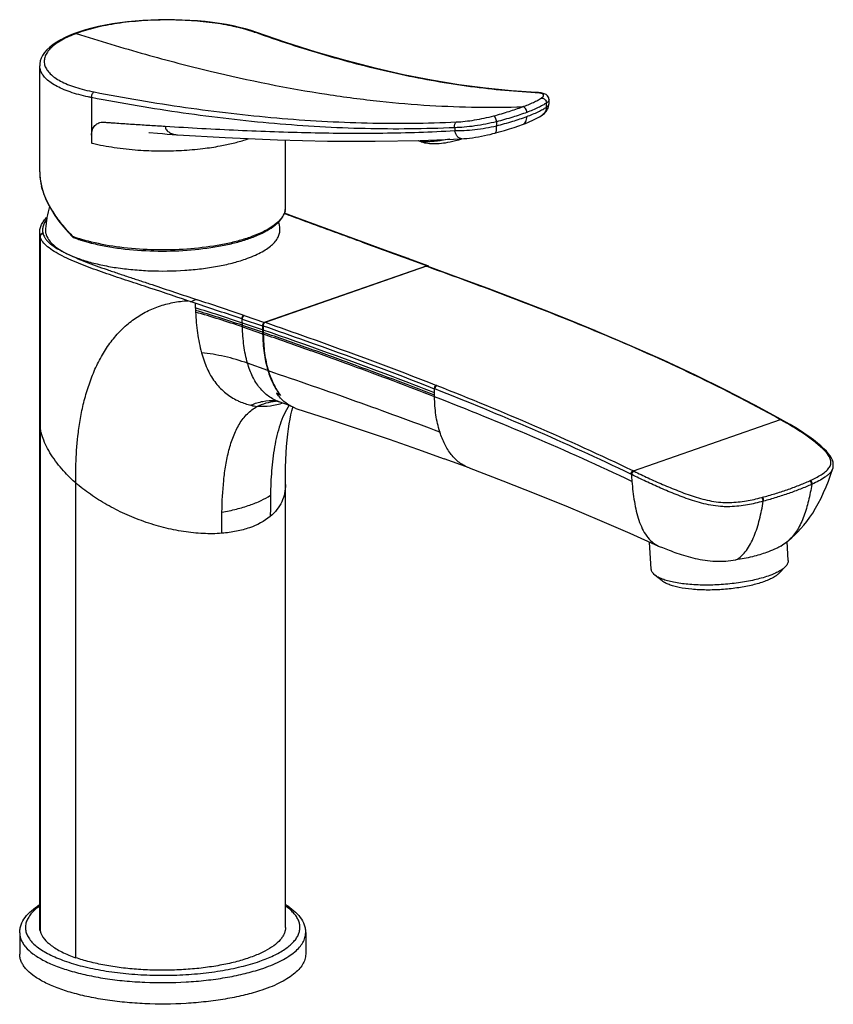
# Model space of a CAD drawing. Header units: millimetres. Extents: x 73 to 388, y 38 to 444.
# Tile 2 of 6: x 202 to 345, y 42 to 214. Entities that reach past the tile are written whole.
import ezdxf

# ---------------------------------------------------------------- set-up
doc = ezdxf.new("R2010")
doc.units = ezdxf.units.MM
doc.header["$LTSCALE"] = 30.734
doc.layers.get('0').update_dxf_attribs({"linetype": 'CONTINUOUS'})

msp = doc.modelspace()

# ---------------------------------------------------------------- linework, layer by layer
at = {"color": 7, "linetype": 'CONTINUOUS'}
for p, q in [((212.79, 211.78), (211.93, 211.47)), ((243.63, 211.72), (243.63, 211.72)), ((211.93, 211.47), (211.93, 211.47)), ((205.84, 187.3), (205.84, 205.86)), ((292.64, 201.18), (292.64, 201.18)), ((294.89, 199.24), (294.89, 199.9)), ((293.66, 197.19), (293.65, 197.19)), ((290.25, 195.58), (290.25, 195.58)), ((224.91, 194.19), (224.96, 194.19)), ((224.96, 194.19), (226.46, 194.05)), ((226.46, 194.05), (227.29, 193.98)), ((227.29, 193.98), (228.15, 193.92)), ((228.15, 193.92), (229, 193.85)), ((229, 193.85), (229.66, 193.81)), ((229.66, 193.81), (229.95, 193.79)), ((248.84, 181.15), (248.84, 192.89)), ((264.47, 192.64), (272.36, 192.78)), ((272.36, 192.78), (279.67, 193.09)), ((279.65, 193.09), (279.66, 193.09)), ((279.67, 193.09), (279.67, 193.09)), ((285.4, 194.06), (285.4, 194.06)), ((272.35, 192.67), (272.42, 192.64)), ((205.84, 55.28), (205.84, 176.68)), ((210.83, 176.75), (211.64, 175.89)), ((211.75, 175.82), (211.75, 175.82)), ((214.86, 174.87), (214.93, 174.85)), ((266.2, 173.62), (262.38, 175.02)), ((270.24, 172.15), (266.2, 173.62)), ((273.54, 170.9), (270.12, 172.13)), ((270.27, 172.14), (270.24, 172.15)), ((270.29, 172.14), (273.62, 170.93)), ((245.14, 161), (273.54, 170.9)), ((273.41, 170.82), (245.26, 161.01)), ((278.95, 168.85), (273.58, 170.82)), ((241.6, 162.19), (245.14, 161)), ((244.8, 159.68), (241.27, 160.89)), ((244.81, 159.27), (241.28, 160.48)), ((244.79, 160.4), (244.8, 159.68)), ((244.91, 160.41), (244.92, 159.24)), ((244.8, 159.68), (244.81, 158.99)), ((302.93, 159.57), (302.98, 159.55)), ((249.54, 146.48), (247.72, 147.12)), ((335.53, 144), (335.47, 144.03)), ((335.59, 143.96), (335.55, 143.99)), ((335.64, 143.94), (335.59, 143.96)), ((280.91, 135.57), (276.56, 137.18)), ((344.5, 135.47), (344.5, 135.47)), ((340.84, 132.7), (340.79, 132.68)), ((340.81, 132.69), (340.79, 132.68)), ((340.84, 132.7), (340.81, 132.69)), ((332.41, 129.76), (332.35, 129.74)), ((332.41, 129.76), (332.39, 129.75)), ((312.76, 117.86), (312.46, 122.62)), ((336.71, 119.41), (336.5, 122.71)), ((336.82, 122.96), (336.82, 122.96)), ((314.03, 121.92), (314.17, 121.86)), ((314.17, 121.86), (314.7, 121.64)), ((335.06, 117.12), (336.22, 118.32)), ((314.69, 115.81), (313.39, 116.85)), ((202.34, 54.34), (202.34, 50.59)), ((252.34, 54.34), (252.34, 50.59))]:
    msp.add_line(p, q, dxfattribs=at)
at = {"color": 9, "linetype": 'CONTINUOUS'}
for p, q in [((243.6, 211.63), (243.34, 211.72)), ((243.6, 211.63), (243.34, 211.72)), ((214.91, 200.28), (214.91, 192.35)), ((294.44, 198.62), (294.44, 199.33)), ((278.4, 195.02), (278.4, 194.52)), ((285.7, 196.06), (285.7, 195.36)), ((206.14, 184.87), (206.14, 184.89)), ((205.92, 176.04), (205.92, 54.65)), ((262.36, 174.96), (262.21, 175.02)), ((270.12, 172.13), (270.07, 172.15)), ((273.56, 170.76), (273.41, 170.82)), ((232.33, 164.59), (231.73, 164.79)), ((233.02, 164.36), (232.33, 164.59)), ((232.55, 164.51), (232.44, 164.55)), ((241.6, 162.2), (241.55, 162.21)), ((241.2, 161.61), (241.26, 161.59)), ((241.26, 161.59), (244.79, 160.4)), ((241.28, 160.48), (241.27, 160.89)), ((241.28, 160.21), (241.28, 160.48)), ((241.28, 160.21), (244.81, 158.99)), ((302.76, 159.57), (302.72, 159.59)), ((302.77, 159.56), (302.76, 159.57)), ((302.96, 159.49), (302.8, 159.55)), ((302.96, 159.49), (302.8, 159.55)), ((245.73, 152.61), (242.18, 153.86)), ((275.2, 150), (275.25, 149.98)), ((275.25, 149.98), (275.3, 149.96)), ((274.83, 149.41), (274.88, 149.39)), ((274.88, 148), (274.88, 149.39)), ((274.89, 149.39), (274.94, 149.37)), ((309.64, 135.05), (335.34, 144.01)), ((335.59, 143.86), (335.27, 144.04)), ((309.37, 134.39), (309.18, 134.48)), ((309.37, 134.39), (309.29, 134.43)), ((309.57, 135.09), (309.64, 135.05)), ((309.75, 135), (309.64, 135.05)), ((212.13, 49.98), (212.13, 132.95)), ((340.48, 133.32), (340.52, 133.34)), ((340.52, 133.34), (340.57, 133.36)), ((340.84, 132.7), (340.88, 132.72)), ((332.05, 130.4), (332.1, 130.41)), ((332.1, 130.41), (332.16, 130.42)), ((332.35, 129.74), (332.3, 129.73))]:
    msp.add_line(p, q, dxfattribs=at)
at = {"color": 7, "linetype": 'CONTINUOUS'}
for points in [[(243.63, 211.72), (242.81, 211.99), (241.81, 212.29), (240.75, 212.56), (239.64, 212.81), (238.48, 213.03), (237.28, 213.23), (236.03, 213.41), (234.75, 213.56), (233.44, 213.68), (232.1, 213.78), (230.75, 213.84), (229.38, 213.88), (228, 213.9), (226.62, 213.88), (225.24, 213.83), (223.87, 213.76), (222.51, 213.65), (221.18, 213.52), (219.86, 213.35), (218.58, 213.16), (217.34, 212.94), (216.13, 212.69), (214.97, 212.41), (213.85, 212.11), (212.79, 211.78)], [(292.64, 201.18), (288.31, 201.47), (283.76, 201.91), (279.1, 202.53), (274.33, 203.31), (269.45, 204.28), (264.47, 205.42), (259.38, 206.74), (254.19, 208.24), (248.9, 209.91), (243.63, 211.72)], [(211.93, 211.47), (211.15, 211.17), (210.31, 210.8), (209.53, 210.4), (208.82, 209.99), (208.17, 209.55), (207.59, 209.09), (207.09, 208.62), (206.68, 208.14), (206.35, 207.65), (206.11, 207.16), (205.94, 206.68), (205.86, 206.19), (205.84, 205.85)], [(294.89, 199.9), (294.88, 200.05), (294.83, 200.23), (294.75, 200.41), (294.64, 200.57), (294.5, 200.7), (294.36, 200.8), (294.21, 200.89), (294.05, 200.95), (293.88, 201.01), (293.69, 201.05), (293.5, 201.09), (293.28, 201.13), (293.05, 201.15), (292.8, 201.17), (292.64, 201.18)], [(293.65, 197.19), (293.73, 197.24), (293.91, 197.37), (294.08, 197.51), (294.24, 197.66), (294.39, 197.84), (294.53, 198.03), (294.65, 198.24), (294.75, 198.46), (294.82, 198.7), (294.87, 198.94), (294.89, 199.18), (294.89, 199.24)], [(290.25, 195.58), (290.77, 195.78), (291.42, 196.04), (292.04, 196.32), (292.63, 196.61), (293.2, 196.91), (293.66, 197.19)], [(285.4, 194.06), (286.18, 194.28), (287.09, 194.54), (287.97, 194.81), (288.81, 195.08), (289.62, 195.35), (290.25, 195.58)], [(229.95, 193.79), (238.24, 193.33), (247.41, 192.93), (256.15, 192.69), (264.47, 192.64)], [(272.08, 192.77), (272.09, 192.77), (272.11, 192.76), (272.12, 192.76), (272.14, 192.75), (272.16, 192.74), (272.18, 192.74), (272.2, 192.73), (272.22, 192.72), (272.24, 192.72), (272.25, 192.71), (272.27, 192.7), (272.29, 192.7), (272.31, 192.69), (272.33, 192.68), (272.35, 192.67)], [(272.42, 192.64), (272.6, 192.56), (272.85, 192.48), (273.13, 192.4), (273.41, 192.35), (273.7, 192.3), (274.01, 192.27), (274.32, 192.25), (274.65, 192.24), (274.98, 192.24), (275.33, 192.25), (275.69, 192.27), (276.06, 192.31), (276.43, 192.35), (276.81, 192.4), (277.2, 192.47), (277.61, 192.55), (278.06, 192.64), (278.56, 192.77), (279.09, 192.92), (279.65, 193.09)], [(279.67, 193.09), (280.01, 193.12), (280.5, 193.16), (281.01, 193.21), (281.52, 193.28), (282.04, 193.36), (282.57, 193.44), (283.09, 193.54), (283.61, 193.64), (284.11, 193.75), (284.61, 193.86), (285.09, 193.98), (285.4, 194.06)], [(205.84, 187.3), (205.88, 186.37), (206.01, 185.47), (206.22, 184.55), (206.51, 183.61), (206.88, 182.65), (207.34, 181.67), (207.88, 180.69), (208.5, 179.7), (209.21, 178.71), (209.98, 177.72), (210.83, 176.75)], [(262.39, 175.02), (252.57, 178.61), (250.34, 179.43), (248.62, 180.06)], [(302.89, 159.59), (298.67, 161.31), (294.09, 163.13), (289.28, 164.99), (284.23, 166.9), (278.95, 168.85)], [(335.47, 144.03), (330.85, 146.55), (325.83, 149.14), (320.52, 151.75), (314.91, 154.37), (309.02, 156.99), (302.99, 159.55)], [(247.07, 147.31), (247.09, 147.31), (247.17, 147.29), (247.31, 147.25), (247.52, 147.19), (247.72, 147.12)], [(248.81, 55.28), (248.81, 134.13), (248.83, 135.64), (248.86, 136.97), (248.92, 138.18), (248.99, 139.34), (249.09, 140.43), (249.2, 141.46), (249.32, 142.41), (249.46, 143.29), (249.61, 144.1), (249.77, 144.84), (249.93, 145.52), (250.1, 146.13), (250.12, 146.18)], [(250.78, 145.92), (256.3, 144.13), (261.7, 142.35), (266.94, 140.57), (271.89, 138.85), (276.56, 137.18)], [(344.5, 135.47), (344.54, 135.59), (344.59, 135.91), (344.59, 136.23), (344.55, 136.57), (344.44, 136.92), (344.27, 137.29), (344.05, 137.66), (343.76, 138.05), (343.39, 138.47), (342.93, 138.93), (342.41, 139.41), (341.81, 139.91), (341.12, 140.45), (340.33, 141.04), (339.41, 141.67), (338.33, 142.37), (337.02, 143.15), (335.64, 143.94)], [(280.91, 135.58), (286.79, 133.34), (292.61, 131.04), (298.26, 128.74), (303.74, 126.44), (309.04, 124.15), (314.03, 121.92)], [(336.82, 122.96), (337.31, 123.37), (337.87, 123.88), (338.41, 124.41), (338.94, 124.97), (339.46, 125.58), (339.98, 126.23), (340.49, 126.94), (340.99, 127.69), (341.49, 128.51), (341.97, 129.37), (342.44, 130.29), (342.89, 131.25), (343.32, 132.25), (343.73, 133.27), (344.11, 134.32), (344.5, 135.47)], [(335.41, 121.92), (335.77, 122.16), (336.38, 122.61), (336.82, 122.96)]]:
    msp.add_lwpolyline(points, dxfattribs=at)
at = {"color": 9, "linetype": 'CONTINUOUS'}
for points in [[(206.14, 184.87), (206.14, 184.88), (206.14, 184.89)], [(232.44, 164.55), (232.23, 164.62), (232.13, 164.66)], [(335.29, 144.03), (335.28, 144.04), (335.27, 144.04)], [(335.34, 144.01), (335.33, 144.02), (335.32, 144.02)], [(309.58, 135.09), (309.58, 135.08), (309.6, 135.08)], [(309.62, 135.06), (309.63, 135.06), (309.64, 135.05)]]:
    msp.add_lwpolyline(points, dxfattribs=at)
for centre, radius, start, end in [((220.14, 190.21), 22.7, 110.473, 111.135), ((292.03, 192.53), 8.64, 85.9182, 87.1623), ((292.13, 193.87), 7.29, 84.6976, 85.9342), ((233.4, 219.44), 27.82, 287.4854, 289.033), ((223.76, 228.19), 36.92, 256.1265, 256.3874), ((215.16, 187.31), 9.32, 180.0512, 184.7249), ((215.87, 187.37), 10.04, 184.7336, 187.9012), ((216.31, 187.43), 10.48, 187.897, 189.4396), ((217.13, 187.57), 11.31, 189.4906, 193.7504), ((246.11, 181.17), 2.73, 345.0714, 352.805), ((246.2, 181.15), 2.63, 352.8149, 359.9811), ((245.97, 181.2), 2.87, 344.2777, 345.1373), ((208.65, 176.71), 2.81, 193.092, 193.6117), ((206.36, 176.04), 0.446, 168.6536, 179.9307), ((206.43, 176), 0.531, 91.7563, 96.0433), ((220.02, 198.52), 24, 249.5637, 249.6915), ((211.99, 176.03), 0.355, 179.9881, 182.2151), ((211.98, 176.03), 0.34, 182.2137, 184.5069), ((211.92, 176.02), 0.28, 191.8257, 194.4332), ((220.13, 198.84), 24.34, 249.6918, 249.9862), ((220.33, 199.38), 24.91, 249.9867, 250.3967), ((220.97, 201.21), 26.85, 250.4165, 251.9807), ((221.43, 202.61), 28.33, 251.9747, 252.3169), ((917.13, 1959.15), 1900.53, 249.84779, 250.09506), ((270.16, 171.94), 0.23, 70.1214, 84.8938), ((-783.54, -2877.34), 3207.07, 71.36575, 71.52002), ((290.62, 166), 57.63, 181.6287, 182.4429), ((159.58, -78.53), 252.97, 71.1615, 73.1175), ((287.62, 165.87), 54.62, 182.4462, 182.9168), ((-804.13, -2939.37), 3273.11, 71.36882, 71.51999), ((175.08, -33.89), 205.34, 71.194, 73.5969), ((285.46, 165.76), 52.46, 182.9176, 183.2528), ((184.37, -6.63), 176.28, 71.1628, 73.9566), ((302.84, 159.31), 0.272, 97.9117, 108.6574), ((299.73, 152.14), 8.03, 67.4582, 67.7098), ((302.84, 159.32), 0.267, 87.5995, 97.9339), ((302.84, 159.33), 0.251, 77.1194, 87.6034), ((302.85, 159.35), 0.237, 72.3645, 77.0565), ((302.85, 159.35), 0.23, 68.4228, 72.3584), ((302.9, 159.33), 0.23, 68.411, 73.2811), ((275.66, 149.36), 0.773, 153.3777, 157.1523), ((245.8, 159.15), 13, 256.5637, 261.3946), ((246.66, 136.46), 10.85, 87.3105, 87.8332), ((247.93, 137.91), 9.35, 94.5118, 95.2227), ((247.94, 137.85), 9.42, 93.6595, 94.5116), ((335.43, 143.72), 0.303, 98.3216, 107.2987), ((335.53, 143.67), 0.298, 96.6536, 98.8712), ((335.42, 143.77), 0.252, 60.4472, 65.9173), ((291.67, 146.94), 16.67, 197.6334, 197.8885), ((367.41, 137.9), 58.22, 183.4203, 184.6196), ((340.33, 132.96), 0.43, 61.3815, 63.1204), ((367.56, 128.39), 121.4, 178.8659, 179.7181), ((331.89, 130.11), 0.367, 53.7613, 55.3859), ((626.94, 126.98), 380.78, 179.6986, 179.9821), ((234.53, 78.3), 31.9, 287.7334, 289.1972)]:
    msp.add_arc(centre, radius, start, end, dxfattribs=at)
at = {"color": 7, "linetype": 'CONTINUOUS'}
for centre, radius, start, end in [((226.9, 175.7), 20.12, 163.9569, 175.317), ((227.82, 175.71), 20.07, 4.6221, 8.3632), ((211.86, 176.11), 0.3, 224.7049, 249.5375), ((220.47, 199.22), 24.97, 249.5711, 251.2205), ((221.1, 201.06), 26.92, 251.1999, 251.6188), ((221.32, 201.71), 27.6, 251.6185, 251.9748), ((273.63, 170.61), 0.304, 104.0136, 109.1066), ((296.62, 159.9), 51.7, 180.7366, 181.0545), ((210.39, 78.56), 79.15, 61.6835, 62.2446), ((252.7, 151.9), 6.28, 249.3846, 252.2213)]:
    msp.add_arc(centre, radius, start, end, dxfattribs=at)
at = {"color": 9, "linetype": 'CONTINUOUS'}
for points, knots in [([(243.34, 211.72), (242.85, 211.89), (241.81, 212.22), (239.54, 212.8), (236.38, 213.36), (232.3, 213.76), (228, 213.9), (223.67, 213.75), (219.49, 213.3), (215.67, 212.58), (213.29, 211.88), (212.2, 211.48)], [0, 0, 0, 0, 0.049186, 0.10296, 0.222352, 0.353694, 0.491708, 0.63076, 0.765228, 0.889832, 1, 1, 1, 1]), ([(243.34, 211.72), (243.39, 211.73), (243.49, 211.75), (243.59, 211.73), (243.63, 211.72)], [0, 0, 0, 0, 0.494428, 1, 1, 1, 1]), ([(211.96, 211.38), (211.49, 211.2), (210.62, 210.83), (209.43, 210.2), (208.43, 209.53), (207.64, 208.83), (207.06, 208.1), (206.7, 207.35), (206.59, 206.58), (206.72, 205.81), (207.1, 205.08), (207.7, 204.38), (208.51, 203.73), (209.52, 203.12), (210.73, 202.56), (212.66, 201.86), (214.24, 201.48), (215.34, 201.27)], [0, 0, 0, 0, 0.081322, 0.154595, 0.21965, 0.276709, 0.326495, 0.370504, 0.411142, 0.451589, 0.495072, 0.544099, 0.600262, 0.664351, 0.736635, 0.816976, 1, 1, 1, 1]), ([(212.2, 211.48), (212.16, 211.49), (212.06, 211.51), (211.97, 211.49), (211.93, 211.47)], [0, 0, 0, 0, 0.498621, 1, 1, 1, 1]), ([(212.2, 211.48), (216.23, 210.2), (224.01, 207.87), (238.57, 204.06), (252.26, 201.29), (265.13, 199.6), (273.91, 198.86), (282.23, 198.55), (287.64, 198.59), (290.27, 198.67)], [0, 0, 0, 0, 0.159379, 0.306351, 0.568217, 0.685767, 0.796088, 0.90043, 1, 1, 1, 1]), ([(292.46, 201.16), (288.43, 201.36), (280.29, 202.13), (268.09, 204.35), (255.81, 207.53), (247.68, 210.18), (243.6, 211.63)], [0, 0, 0, 0, 0.241509, 0.488493, 0.741382, 1, 1, 1, 1]), ([(212.67, 200.8), (212.15, 200.94), (211.18, 201.23), (209.81, 201.76), (208.63, 202.34), (207.65, 202.96), (206.86, 203.63), (206.28, 204.34), (205.92, 205.08), (205.84, 205.6), (205.84, 205.85)], [0, 0, 0, 0, 0.17745, 0.339358, 0.485043, 0.614405, 0.728069, 0.827773, 0.916745, 1, 1, 1, 1]), ([(214.91, 200.28), (214.71, 200.32), (213.96, 200.47), (213.21, 200.65), (212.67, 200.8)], [0, 0, 0, 0, 0.258579, 1, 1, 1, 1]), ([(214.91, 200.28), (214.9, 200.38), (214.92, 200.59), (215.01, 200.88), (215.15, 201.12), (215.28, 201.24), (215.34, 201.27)], [0, 0, 0, 0, 0.263755, 0.55038, 0.807097, 1, 1, 1, 1]), ([(278.4, 195.02), (273.18, 194.79), (262.66, 194.68), (246.81, 195.58), (230.85, 197.46), (220.23, 199.26), (214.91, 200.28)], [0, 0, 0, 0, 0.245435, 0.493933, 0.745526, 1, 1, 1, 1]), ([(215.34, 201.27), (220.65, 200.25), (231.26, 198.45), (247.19, 196.58), (263.01, 195.68), (273.51, 195.79), (278.71, 196.02)], [0, 0, 0, 0, 0.254552, 0.506159, 0.75462, 1, 1, 1, 1]), ([(290.27, 198.67), (290.91, 198.91), (291.81, 199.27), (292.89, 199.8), (293.33, 200.07), (293.53, 200.2)], [0, 0, 0, 0, 0.569267, 0.802722, 1, 1, 1, 1]), ([(292.46, 201.16), (292.47, 201.16), (292.53, 201.18), (292.6, 201.18), (292.64, 201.18)], [0, 0, 0, 0, 0.243735, 1, 1, 1, 1]), ([(293.53, 200.2), (293.61, 200.25), (293.72, 200.33), (293.84, 200.45), (293.91, 200.54), (293.95, 200.65), (293.93, 200.75), (293.89, 200.81), (293.83, 200.87), (293.7, 200.95), (293.49, 201.02), (293.17, 201.09), (292.94, 201.12), (292.8, 201.13)], [0, 0, 0, 0, 0.148076, 0.207061, 0.256907, 0.335016, 0.370021, 0.407256, 0.450053, 0.50057, 0.628563, 0.795028, 1, 1, 1, 1]), ([(293.53, 200.2), (293.64, 200.21), (293.81, 200.19), (294.03, 200.09), (294.23, 199.94), (294.4, 199.68), (294.44, 199.44), (294.44, 199.33)], [0, 0, 0, 0, 0.227957, 0.357867, 0.493489, 0.762321, 1, 1, 1, 1]), ([(294.89, 199.9), (294.89, 199.8), (294.8, 199.64), (294.63, 199.47), (294.51, 199.37), (294.44, 199.33)], [0, 0, 0, 0, 0.391995, 0.665155, 1, 1, 1, 1]), ([(285.22, 197.09), (286.13, 197.33), (287.82, 197.82), (289.5, 198.38), (290.27, 198.67)], [0, 0, 0, 0, 0.531213, 1, 1, 1, 1]), ([(291.01, 197.7), (291.01, 197.82), (290.97, 198.06), (290.83, 198.33), (290.67, 198.51), (290.5, 198.63), (290.36, 198.67), (290.27, 198.67)], [0, 0, 0, 0, 0.254884, 0.542914, 0.680091, 0.803803, 1, 1, 1, 1]), ([(294.44, 199.33), (294.23, 199.19), (293.76, 198.91), (292.63, 198.34), (291.69, 197.96), (291.01, 197.7)], [0, 0, 0, 0, 0.197724, 0.431282, 1, 1, 1, 1]), ([(291.01, 196.98), (291.69, 197.23), (292.63, 197.62), (293.76, 198.19), (294.23, 198.48), (294.44, 198.62)], [0, 0, 0, 0, 0.567964, 0.801688, 1, 1, 1, 1]), ([(294.44, 198.62), (294.43, 198.48), (294.39, 198.2), (294.24, 197.81), (293.99, 197.45), (293.77, 197.27), (293.66, 197.19)], [0, 0, 0, 0, 0.244481, 0.496106, 0.749569, 1, 1, 1, 1]), ([(294.44, 198.62), (294.51, 198.67), (294.63, 198.77), (294.81, 198.96), (294.89, 199.14), (294.89, 199.24)], [0, 0, 0, 0, 0.325409, 0.595215, 1, 1, 1, 1]), ([(278.71, 196.02), (279.21, 196.05), (280.26, 196.14), (281.88, 196.36), (283.56, 196.68), (284.67, 196.95), (285.22, 197.09)], [0, 0, 0, 0, 0.226666, 0.479145, 0.74263, 1, 1, 1, 1]), ([(285.7, 196.06), (285.69, 196.17), (285.64, 196.41), (285.55, 196.68), (285.44, 196.88), (285.37, 196.99), (285.29, 197.06), (285.24, 197.09), (285.22, 197.09)], [0, 0, 0, 0, 0.284821, 0.599595, 0.738818, 0.853514, 0.93913, 1, 1, 1, 1]), ([(291.01, 197.7), (290.2, 197.4), (288.44, 196.81), (286.65, 196.31), (285.7, 196.06)], [0, 0, 0, 0, 0.468904, 1, 1, 1, 1]), ([(285.7, 195.36), (286.65, 195.6), (288.44, 196.09), (290.2, 196.68), (291.01, 196.98)], [0, 0, 0, 0, 0.5309, 1, 1, 1, 1]), ([(290.25, 195.58), (290.37, 195.63), (290.59, 195.77), (290.84, 196.1), (290.99, 196.52), (291.01, 196.83), (291.01, 196.98)], [0, 0, 0, 0, 0.220331, 0.461859, 0.725374, 1, 1, 1, 1]), ([(214.91, 193.72), (214.91, 194.03), (214.99, 194.64), (215.37, 195.31), (215.79, 195.68), (216.16, 195.88), (216.56, 195.98), (216.84, 195.99), (216.98, 195.98)], [0, 0, 0, 0, 0.27447, 0.524256, 0.643149, 0.760384, 0.878566, 1, 1, 1, 1]), ([(216.98, 195.98), (217.09, 195.98), (217.32, 195.96), (217.77, 195.93), (218.56, 195.88), (219.68, 195.8), (221.03, 195.71), (222.84, 195.59), (225.09, 195.45), (226.89, 195.34), (227.79, 195.28)], [0, 0, 0, 0, 0.031235, 0.062503, 0.125038, 0.250096, 0.375135, 0.500155, 0.750127, 1, 1, 1, 1]), ([(227.79, 195.28), (232.04, 195.02), (240.51, 194.55), (253.2, 194.1), (265.83, 194.01), (274.22, 194.28), (278.4, 194.52)], [0, 0, 0, 0, 0.251823, 0.502695, 0.7522, 1, 1, 1, 1]), ([(227.79, 195.28), (227.79, 195.17), (227.83, 194.94), (228, 194.62), (228.24, 194.37), (228.64, 194.1), (229.21, 193.88), (229.69, 193.8), (229.93, 193.79)], [0, 0, 0, 0, 0.120831, 0.242733, 0.366499, 0.491861, 0.744739, 1, 1, 1, 1]), ([(278.4, 195.02), (278.38, 195.12), (278.36, 195.28), (278.38, 195.49), (278.44, 195.75), (278.57, 195.96), (278.71, 196.02)], [0, 0, 0, 0, 0.275769, 0.422592, 0.566248, 1, 1, 1, 1]), ([(285.7, 196.06), (285.09, 195.91), (283.83, 195.63), (281.95, 195.31), (280.14, 195.1), (278.96, 195.03), (278.4, 195.02)], [0, 0, 0, 0, 0.257172, 0.52049, 0.773092, 1, 1, 1, 1]), ([(278.4, 194.52), (278.95, 194.51), (280.13, 194.53), (281.95, 194.69), (283.83, 194.96), (285.09, 195.21), (285.7, 195.36)], [0, 0, 0, 0, 0.227112, 0.479639, 0.742833, 1, 1, 1, 1]), ([(279.67, 193.09), (279.6, 193.09), (279.46, 193.1), (279.17, 193.2), (278.84, 193.48), (278.56, 193.96), (278.44, 194.33), (278.4, 194.52)], [0, 0, 0, 0, 0.096886, 0.201398, 0.439407, 0.714369, 1, 1, 1, 1]), ([(285.4, 194.06), (285.56, 194.11), (285.67, 194.38), (285.71, 194.67), (285.73, 194.97), (285.72, 195.2), (285.7, 195.36)], [0, 0, 0, 0, 0.360256, 0.501028, 0.65768, 1, 1, 1, 1]), ([(277.53, 193), (277.04, 192.91), (276.3, 192.79), (275.3, 192.68), (274.54, 192.61), (273.82, 192.56), (273.27, 192.55), (272.89, 192.56), (272.69, 192.58), (272.53, 192.6), (272.45, 192.62), (272.42, 192.64)], [0, 0, 0, 0, 0.287244, 0.436904, 0.587647, 0.73269, 0.858657, 0.909213, 0.949582, 0.979558, 1, 1, 1, 1]), ([(211.64, 176.03), (210.95, 176.72), (209.69, 178.11), (208.09, 180.33), (206.88, 182.57), (206.33, 184.11), (206.14, 184.87)], [0, 0, 0, 0, 0.276294, 0.535641, 0.776898, 1, 1, 1, 1]), ([(248.73, 180.42), (248.64, 180.08), (248.29, 179.38), (247.44, 178.44), (246.27, 177.55), (244.78, 176.73), (243, 175.99), (240.96, 175.33), (238.69, 174.76), (235.33, 174.14), (230.85, 173.68), (225.35, 173.61), (219.99, 174.02), (216.54, 174.64), (214.91, 175.04)], [0, 0, 0, 0, 0.02973, 0.064258, 0.104902, 0.152147, 0.205936, 0.265857, 0.331253, 0.401289, 0.551276, 0.707181, 0.859739, 1, 1, 1, 1]), ([(262.22, 175.02), (261.08, 175.43), (258.81, 176.26), (255.4, 177.5), (252, 178.76), (249.73, 179.59), (248.6, 180)], [0, 0, 0, 0, 0.250048, 0.500472, 0.750091, 1, 1, 1, 1]), ([(205.91, 176.07), (205.9, 176.12), (205.86, 176.31), (205.84, 176.52), (205.84, 176.67)], [0, 0, 0, 0, 0.252596, 1, 1, 1, 1]), ([(206.41, 176.55), (206.35, 176.55), (206.22, 176.52), (206.05, 176.41), (205.94, 176.25), (205.91, 176.13), (205.91, 176.07)], [0, 0, 0, 0, 0.24586, 0.509873, 0.76768, 1, 1, 1, 1]), ([(205.93, 176.13), (205.95, 176.23), (206.06, 176.43), (206.27, 176.51), (206.38, 176.52)], [0, 0, 0, 0, 0.49147, 1, 1, 1, 1]), ([(205.93, 176.02), (205.93, 176.14), (206.01, 176.34), (206.23, 176.47), (206.36, 176.5), (206.42, 176.5)], [0, 0, 0, 0, 0.485429, 0.749503, 1, 1, 1, 1]), ([(231.73, 164.79), (229.21, 165.64), (225.43, 166.9), (220.39, 168.55), (217.26, 169.6), (214.82, 170.48), (213.05, 171.15), (211.37, 171.85), (209.81, 172.58), (208.41, 173.34), (207.24, 174.15), (206.47, 174.9), (206.09, 175.54), (205.97, 175.86), (205.93, 176.02)], [0, 0, 0, 0, 0.278603, 0.418306, 0.55677, 0.624649, 0.690823, 0.754655, 0.815362, 0.871664, 0.921953, 0.964487, 0.982919, 1, 1, 1, 1]), ([(206.42, 176.5), (206.47, 176.34), (206.59, 176.02), (206.87, 175.56), (207.26, 175.11), (207.95, 174.51), (209.02, 173.81), (210.48, 173.03), (212.12, 172.29), (213.87, 171.58), (215.72, 170.89), (217.62, 170.22), (219.57, 169.56), (221.53, 168.9), (223.51, 168.25), (226.14, 167.38), (229.42, 166.28), (232.05, 165.4), (233.37, 164.96)], [0, 0, 0, 0, 0.01664, 0.034582, 0.054456, 0.076532, 0.126408, 0.182548, 0.2433, 0.307284, 0.373691, 0.441789, 0.51094, 0.58074, 0.650783, 0.720738, 0.86035, 1, 1, 1, 1]), ([(211.64, 176.03), (211.63, 176.01), (211.61, 175.96), (211.63, 175.91), (211.64, 175.89)], [0, 0, 0, 0, 0.577878, 1, 1, 1, 1]), ([(211.75, 175.82), (211.73, 175.83), (211.69, 175.86), (211.67, 175.9), (211.66, 175.92)], [0, 0, 0, 0, 0.47675, 1, 1, 1, 1]), ([(214.91, 175.04), (214.73, 175.08), (214.03, 175.26), (213.34, 175.46), (212.83, 175.62)], [0, 0, 0, 0, 0.257583, 1, 1, 1, 1]), ([(262.22, 175.02), (262.23, 175.02), (262.29, 175.04), (262.35, 175.03), (262.39, 175.02)], [0, 0, 0, 0, 0.264683, 1, 1, 1, 1]), ([(302.72, 159.59), (297.89, 161.59), (288.2, 165.4), (278.44, 168.99), (273.56, 170.76)], [0, 0, 0, 0, 0.501618, 1, 1, 1, 1]), ([(212.13, 132.95), (212.13, 134.22), (212.16, 137.16), (212.46, 141.03), (213, 144.56), (213.6, 147.35), (214.42, 150.12), (215.45, 152.8), (216.74, 155.33), (218.26, 157.64), (220.03, 159.68), (222.03, 161.42), (224.23, 162.82), (226.62, 163.85), (229.13, 164.52), (230.86, 164.74), (231.73, 164.79)], [0, 0, 0, 0, 0.09147, 0.212645, 0.279603, 0.348664, 0.418451, 0.487834, 0.555964, 0.622421, 0.687137, 0.750405, 0.812772, 0.874885, 0.937276, 1, 1, 1, 1]), ([(233.37, 164.96), (233.16, 164.97), (232.86, 164.9), (232.53, 164.74), (232.39, 164.64), (232.32, 164.59)], [0, 0, 0, 0, 0.53959, 0.787134, 1, 1, 1, 1]), ([(241.2, 161.61), (241.2, 161.67), (241.22, 161.8), (241.31, 162.03), (241.45, 162.17), (241.55, 162.21)], [0, 0, 0, 0, 0.253582, 0.53543, 1, 1, 1, 1]), ([(241.61, 162.2), (241.5, 162.16), (241.36, 162.01), (241.27, 161.78), (241.26, 161.65), (241.26, 161.59)], [0, 0, 0, 0, 0.464596, 0.74642, 1, 1, 1, 1]), ([(242.18, 153.86), (241.89, 154.87), (241.47, 156.97), (241.32, 159.11), (241.28, 160.21)], [0, 0, 0, 0, 0.488868, 1, 1, 1, 1]), ([(244.91, 160.41), (247.41, 159.54), (257.43, 156.02), (267.4, 152.34), (274.83, 149.41)], [0, 0, 0, 0, 0.248686, 1, 1, 1, 1]), ([(245.26, 161.01), (247.76, 160.14), (257.79, 156.61), (267.76, 152.92), (275.2, 150)], [0, 0, 0, 0, 0.248695, 1, 1, 1, 1]), ([(274.88, 148.68), (272.47, 149.62), (262.54, 153.43), (252.53, 157.03), (244.92, 159.66)], [0, 0, 0, 0, 0.243413, 1, 1, 1, 1]), ([(274.88, 148.27), (270.06, 150.15), (262.68, 152.93), (252.67, 156.54), (247.52, 158.34), (244.93, 159.24)], [0, 0, 0, 0, 0.486981, 0.741589, 1, 1, 1, 1]), ([(274.88, 148), (270.05, 149.87), (262.67, 152.65), (252.67, 156.25), (247.52, 158.05), (244.93, 158.95)], [0, 0, 0, 0, 0.487217, 0.741722, 1, 1, 1, 1]), ([(335.27, 144.04), (330.04, 146.97), (319.39, 152.4), (308.45, 157.21), (302.96, 159.49)], [0, 0, 0, 0, 0.502156, 1, 1, 1, 1]), ([(242.18, 153.86), (240.86, 154.32), (238.21, 155.1), (235.48, 155.55), (234.13, 155.69)], [0, 0, 0, 0, 0.507945, 1, 1, 1, 1]), ([(247.72, 147.12), (247.06, 147.35), (245.79, 148.02), (244.19, 149.56), (242.97, 151.56), (242.41, 153.06), (242.18, 153.86)], [0, 0, 0, 0, 0.231224, 0.469762, 0.725021, 1, 1, 1, 1]), ([(275.8, 141.82), (270.93, 143.65), (263.52, 146.37), (253.51, 149.9), (248.4, 151.65), (245.83, 152.51)], [0, 0, 0, 0, 0.490765, 0.744085, 1, 1, 1, 1]), ([(274.83, 149.41), (274.83, 149.47), (274.86, 149.6), (274.93, 149.78), (275.05, 149.92), (275.15, 149.98), (275.2, 150)], [0, 0, 0, 0, 0.253304, 0.529851, 0.788315, 1, 1, 1, 1]), ([(275.3, 149.96), (275.25, 149.95), (275.16, 149.88), (275.04, 149.74), (274.96, 149.56), (274.94, 149.44), (274.94, 149.37)], [0, 0, 0, 0, 0.211556, 0.469909, 0.746511, 1, 1, 1, 1]), ([(275.2, 149.96), (275.18, 149.95), (275.08, 149.88), (275.01, 149.79), (274.97, 149.71)], [0, 0, 0, 0, 0.221636, 1, 1, 1, 1]), ([(275.25, 149.98), (275.24, 149.98), (275.23, 149.97), (275.21, 149.97), (275.2, 149.96)], [0, 0, 0, 0, 0.237113, 1, 1, 1, 1]), ([(275.3, 149.96), (281.02, 147.72), (292.55, 142.98), (303.89, 137.82), (309.57, 135.09)], [0, 0, 0, 0, 0.493326, 1, 1, 1, 1]), ([(275.78, 141.89), (275.48, 142.84), (275.03, 144.87), (274.88, 146.93), (274.88, 148)], [0, 0, 0, 0, 0.485561, 1, 1, 1, 1]), ([(274.95, 149.66), (274.94, 149.64), (274.91, 149.55), (274.89, 149.46), (274.89, 149.39)], [0, 0, 0, 0, 0.255846, 1, 1, 1, 1]), ([(309.38, 133.21), (303.66, 135.93), (292.24, 141.06), (280.64, 145.76), (274.89, 148)], [0, 0, 0, 0, 0.506303, 1, 1, 1, 1]), ([(309.18, 134.48), (303.5, 137.22), (292.17, 142.38), (280.65, 147.12), (274.94, 149.37)], [0, 0, 0, 0, 0.506621, 1, 1, 1, 1]), ([(237.7, 127.83), (237.74, 129.68), (237.87, 132.44), (238.34, 136.04), (238.87, 138.63), (239.63, 141.05), (240.66, 143.24), (242.03, 145.07), (243.23, 145.97), (243.86, 146.3)], [0, 0, 0, 0, 0.274058, 0.407866, 0.538242, 0.66386, 0.783191, 0.895027, 1, 1, 1, 1]), ([(240.14, 147.49), (240.35, 147.38), (241.2, 146.97), (242.1, 146.67), (242.78, 146.51)], [0, 0, 0, 0, 0.250491, 1, 1, 1, 1]), ([(247.07, 147.3), (246.33, 147.33), (244.85, 147.23), (243.44, 146.8), (242.78, 146.51)], [0, 0, 0, 0, 0.510266, 1, 1, 1, 1]), ([(243.86, 146.3), (244.35, 146.55), (245.41, 146.97), (246.52, 147.18), (247.08, 147.23)], [0, 0, 0, 0, 0.499411, 1, 1, 1, 1]), ([(248.38, 146.89), (247.66, 146.64), (246.16, 146.3), (244.62, 146.25), (243.86, 146.3)], [0, 0, 0, 0, 0.495813, 1, 1, 1, 1]), ([(249.44, 146.52), (249.11, 146.01), (248.51, 144.9), (247.82, 143.12), (247.28, 141.22), (246.73, 138.53), (246.33, 135.04), (246.21, 132.22), (246.18, 130.79)], [0, 0, 0, 0, 0.112779, 0.230629, 0.352678, 0.478069, 0.735949, 1, 1, 1, 1]), ([(335.27, 144.05), (335.28, 144.05), (335.35, 144.07), (335.42, 144.06), (335.47, 144.03)], [0, 0, 0, 0, 0.256989, 1, 1, 1, 1]), ([(340.57, 133.36), (340.9, 133.52), (341.55, 133.83), (342.45, 134.34), (343.12, 134.81), (343.57, 135.23), (343.83, 135.55), (344.03, 135.89), (344.15, 136.24), (344.17, 136.61), (344.11, 136.99), (343.96, 137.37), (343.67, 137.88), (343.16, 138.51), (342.43, 139.22), (341.61, 139.93), (340.71, 140.63), (339.77, 141.31), (338.78, 141.97), (337.39, 142.84), (336.32, 143.46), (335.59, 143.86)], [0, 0, 0, 0, 0.066957, 0.12994, 0.188028, 0.214723, 0.239692, 0.263108, 0.285322, 0.307155, 0.32972, 0.35389, 0.379874, 0.436791, 0.499168, 0.56504, 0.633479, 0.703697, 0.775657, 0.849287, 1, 1, 1, 1]), ([(212.13, 132.95), (211.85, 133.2), (211.21, 133.78), (210.2, 134.81), (209.12, 136.07), (208.09, 137.47), (207.21, 138.91), (206.55, 140.31), (206.12, 141.55), (205.97, 142.33), (205.92, 142.68)], [0, 0, 0, 0, 0.095446, 0.221637, 0.366506, 0.51793, 0.664754, 0.797781, 0.910604, 1, 1, 1, 1]), ([(280.9, 135.58), (280.3, 135.8), (279.15, 136.45), (277.71, 137.89), (276.58, 139.72), (276.04, 141.09), (275.8, 141.82)], [0, 0, 0, 0, 0.230222, 0.469985, 0.725819, 1, 1, 1, 1]), ([(309.57, 135.09), (309.52, 135.07), (309.42, 135), (309.3, 134.85), (309.21, 134.67), (309.18, 134.54), (309.18, 134.48)], [0, 0, 0, 0, 0.21169, 0.474695, 0.753112, 1, 1, 1, 1]), ([(309.29, 134.43), (309.3, 134.49), (309.32, 134.62), (309.39, 134.81), (309.5, 134.96), (309.59, 135.03), (309.64, 135.05)], [0, 0, 0, 0, 0.259587, 0.531436, 0.783747, 1, 1, 1, 1]), ([(309.37, 134.39), (309.37, 134.45), (309.4, 134.58), (309.48, 134.76), (309.6, 134.91), (309.7, 134.98), (309.75, 135)], [0, 0, 0, 0, 0.24367, 0.525392, 0.791885, 1, 1, 1, 1]), ([(332.3, 129.73), (331.4, 129.49), (330.01, 129.17), (328.07, 128.88), (326.78, 128.78), (325.69, 128.78), (324.57, 128.84), (322.64, 129.09), (320.53, 129.66), (318.53, 130.37), (317.12, 130.91), (315.74, 131.47), (314.41, 132.04), (313.1, 132.62), (311.43, 133.4), (310.19, 134), (309.37, 134.39)], [0, 0, 0, 0, 0.115715, 0.177915, 0.243505, 0.277689, 0.31269, 0.383509, 0.519756, 0.584584, 0.647532, 0.709036, 0.769441, 0.828655, 0.88666, 1, 1, 1, 1]), ([(309.75, 135), (310.57, 134.61), (311.8, 134.01), (313.47, 133.24), (315.21, 132.48), (317, 131.74), (318.84, 131.04), (320.28, 130.55), (321.77, 130.1), (323.31, 129.75), (324.89, 129.55), (326.44, 129.5), (327.95, 129.6), (329.82, 129.86), (331.17, 130.16), (332.05, 130.4)], [0, 0, 0, 0, 0.116084, 0.175331, 0.235668, 0.359632, 0.423305, 0.488238, 0.554716, 0.622777, 0.690897, 0.758, 0.822242, 0.883759, 1, 1, 1, 1]), ([(344.5, 135.47), (344.4, 135.16), (344.1, 134.73), (343.59, 134.27), (342.96, 133.8), (342.06, 133.27), (341.29, 132.9), (340.88, 132.72)], [0, 0, 0, 0, 0.207473, 0.323843, 0.448217, 0.71467, 1, 1, 1, 1]), ([(237.7, 124.14), (236.61, 124.06), (234.37, 124.04), (230.95, 124.4), (227.48, 125.11), (224.04, 126.15), (220.72, 127.49), (217.58, 129.08), (214.71, 130.88), (212.95, 132.24), (212.13, 132.95)], [0, 0, 0, 0, 0.118092, 0.242737, 0.371541, 0.502094, 0.632137, 0.759613, 0.882737, 1, 1, 1, 1]), ([(248.81, 132.7), (248.81, 132.17), (248.71, 131.12), (248.2, 129.61), (247.35, 128.24), (246.58, 127.46), (246.16, 127.1)], [0, 0, 0, 0, 0.24728, 0.490825, 0.739006, 1, 1, 1, 1]), ([(332.16, 130.42), (332.9, 130.63), (334.36, 131.04), (336.5, 131.74), (338.21, 132.37), (339.52, 132.91), (340.16, 133.18), (340.48, 133.32)], [0, 0, 0, 0, 0.262665, 0.516883, 0.762718, 0.882355, 1, 1, 1, 1]), ([(340.79, 132.68), (340.47, 132.54), (339.83, 132.27), (338.5, 131.73), (336.78, 131.09), (334.63, 130.39), (333.16, 129.97), (332.41, 129.76)], [0, 0, 0, 0, 0.117213, 0.236621, 0.48244, 0.736979, 1, 1, 1, 1]), ([(340.84, 132.7), (340.68, 131.74), (340.3, 129.86), (339.64, 127.58), (338.95, 125.91), (338.19, 124.44), (337.43, 123.46), (336.82, 122.96)], [0, 0, 0, 0, 0.274083, 0.536252, 0.661164, 0.78076, 1, 1, 1, 1]), ([(340.79, 132.68), (340.81, 132.81), (340.76, 133.07), (340.59, 133.27), (340.48, 133.32)], [0, 0, 0, 0, 0.504689, 1, 1, 1, 1]), ([(340.84, 132.78), (340.84, 132.89), (340.78, 133.11), (340.63, 133.29), (340.53, 133.34)], [0, 0, 0, 0, 0.51024, 1, 1, 1, 1]), ([(340.88, 132.72), (340.9, 132.85), (340.85, 133.11), (340.68, 133.31), (340.57, 133.36)], [0, 0, 0, 0, 0.504967, 1, 1, 1, 1]), ([(237.7, 127.83), (238.56, 127.99), (240.2, 128.33), (242.49, 129.01), (244.49, 129.8), (245.67, 130.45), (246.18, 130.79)], [0, 0, 0, 0, 0.28875, 0.555858, 0.794384, 1, 1, 1, 1]), ([(327.56, 119.49), (327.92, 119.67), (328.6, 120.17), (329.45, 121.15), (330.17, 122.33), (330.77, 123.65), (331.28, 125.07), (331.85, 127.1), (332.17, 128.68), (332.35, 129.74)], [0, 0, 0, 0, 0.103926, 0.214523, 0.332541, 0.457182, 0.58719, 0.721602, 1, 1, 1, 1]), ([(332.3, 129.73), (332.32, 129.85), (332.29, 130.06), (332.18, 130.28), (332.09, 130.37), (332.05, 130.4)], [0, 0, 0, 0, 0.51712, 0.785116, 1, 1, 1, 1]), ([(332.11, 130.4), (332.19, 130.34), (332.32, 130.15), (332.36, 129.94), (332.36, 129.82)], [0, 0, 0, 0, 0.475082, 1, 1, 1, 1]), ([(332.41, 129.76), (332.43, 129.88), (332.4, 130.09), (332.28, 130.31), (332.2, 130.39), (332.16, 130.42)], [0, 0, 0, 0, 0.516179, 0.784643, 1, 1, 1, 1]), ([(237.7, 124.14), (237.69, 124.45), (237.68, 125.68), (237.68, 126.91), (237.7, 127.83)], [0, 0, 0, 0, 0.250299, 1, 1, 1, 1]), ([(246.16, 127.1), (245.1, 126.21), (243.11, 125.2), (240.19, 124.43), (238.55, 124.21), (237.7, 124.14)], [0, 0, 0, 0, 0.456024, 0.717804, 1, 1, 1, 1]), ([(205.83, 58.99), (205.54, 58.78), (204.99, 58.36), (204.3, 57.66), (203.79, 56.94), (203.45, 56.2), (203.31, 55.45), (203.36, 54.69), (203.61, 53.94), (204.04, 53.21), (204.66, 52.5), (205.44, 51.82), (206.39, 51.17), (207.94, 50.3), (210.26, 49.34), (213.45, 48.4), (217.05, 47.67), (220.97, 47.16), (225.09, 46.9), (229.27, 46.89), (233.39, 47.13), (237.33, 47.62), (240.97, 48.34), (243.25, 48.99), (244.31, 49.36)], [0, 0, 0, 0, 0.022289, 0.042258, 0.06017, 0.076465, 0.091778, 0.106901, 0.122657, 0.139765, 0.158753, 0.179959, 0.20357, 0.229656, 0.289102, 0.357546, 0.433542, 0.515227, 0.600466, 0.686968, 0.772386, 0.854421, 0.93092, 1, 1, 1, 1]), ([(244.31, 49.36), (245.13, 49.65), (246.65, 50.25), (248.62, 51.34), (249.92, 52.38), (250.66, 53.26), (251.04, 53.9), (251.27, 54.56), (251.36, 55.22), (251.3, 55.89), (251.08, 56.55), (250.72, 57.2), (250.01, 58.08), (249.32, 58.65), (248.82, 59)], [0, 0, 0, 0, 0.182697, 0.33946, 0.470117, 0.526583, 0.578092, 0.625887, 0.671615, 0.717201, 0.764587, 0.815472, 0.871161, 1, 1, 1, 1]), ([(202.34, 54.34), (202.34, 54.12), (202.38, 53.69), (202.59, 53.06), (202.92, 52.43), (203.56, 51.58), (204.71, 50.56), (206.48, 49.48), (208.67, 48.49), (211.25, 47.63), (214.16, 46.9), (217.33, 46.32), (220.72, 45.9), (225.43, 45.58), (230.2, 45.61), (234.89, 46), (238.23, 46.46), (241.34, 47.08), (243.31, 47.62), (244.24, 47.92)], [0, 0, 0, 0, 0.014015, 0.028543, 0.044036, 0.060851, 0.099324, 0.145125, 0.198408, 0.258762, 0.325405, 0.397303, 0.473237, 0.55186, 0.711384, 0.789416, 0.864384, 0.934969, 1, 1, 1, 1]), ([(245.01, 48.17), (245.57, 48.37), (246.62, 48.77), (248.09, 49.45), (249.35, 50.18), (250.41, 50.95), (251.26, 51.75), (251.87, 52.59), (252.25, 53.45), (252.34, 54.05), (252.34, 54.34)], [0, 0, 0, 0, 0.174775, 0.334685, 0.479148, 0.608172, 0.722424, 0.823568, 0.914593, 1, 1, 1, 1])]:
    msp.add_open_spline(points, degree=3, knots=knots, dxfattribs=at)
at = {"color": 7, "linetype": 'CONTINUOUS'}
for points, knots in [([(215.07, 192.31), (216.32, 192.01), (218.96, 191.51), (222.9, 191.09), (226.83, 190.93), (230.62, 191.02), (234.15, 191.32), (237.15, 191.77), (239.62, 192.29), (241.07, 192.69), (241.76, 192.91)], [0, 0, 0, 0, 0.143549, 0.298322, 0.439597, 0.581483, 0.719885, 0.832841, 0.919433, 1, 1, 1, 1]), ([(214.93, 174.85), (215.75, 174.65), (217.47, 174.28), (221.09, 173.73), (225.83, 173.39), (231.53, 173.52), (236.15, 174.07), (239.57, 174.78), (241.84, 175.42), (243.85, 176.15), (245.56, 176.98), (246.95, 177.9), (247.99, 178.89), (248.57, 179.82), (248.8, 180.59), (248.84, 180.97), (248.84, 181.15)], [0, 0, 0, 0, 0.069363, 0.14305, 0.298726, 0.457122, 0.607958, 0.67757, 0.741914, 0.800187, 0.851857, 0.896788, 0.935424, 0.969052, 0.984687, 1, 1, 1, 1]), ([(205.84, 176.67), (205.84, 176.91), (205.9, 177.4), (206.15, 178.11), (206.57, 178.79), (206.92, 179.2), (207.12, 179.4)], [0, 0, 0, 0, 0.233767, 0.474597, 0.727959, 1, 1, 1, 1]), ([(207.06, 179.05), (206.78, 178.68), (206.44, 178.07), (206.31, 177.18), (206.36, 176.76), (206.41, 176.55)], [0, 0, 0, 0, 0.523288, 0.762036, 1, 1, 1, 1]), ([(206.85, 177.34), (206.83, 177.17), (206.84, 176.8), (207.02, 176.06), (207.45, 175.35), (208.05, 174.7), (208.85, 174.01), (210.12, 173.21), (211.96, 172.37), (214.12, 171.64), (216.58, 171.02), (219.27, 170.53), (222.14, 170.19), (226.13, 169.93), (230.16, 169.98), (234.1, 170.35), (236.88, 170.77), (239.45, 171.33), (241.07, 171.8), (241.83, 172.07)], [0, 0, 0, 0, 0.014066, 0.028476, 0.060165, 0.078276, 0.098162, 0.143631, 0.196872, 0.257474, 0.324613, 0.397181, 0.473869, 0.55323, 0.713756, 0.791857, 0.86649, 0.936272, 1, 1, 1, 1]), ([(241.83, 172.07), (242.3, 172.23), (243.2, 172.58), (244.43, 173.16), (245.49, 173.78), (246.37, 174.43), (247.05, 175.12), (247.54, 175.84), (247.81, 176.58), (247.85, 177.09), (247.83, 177.33)], [0, 0, 0, 0, 0.176451, 0.337316, 0.481986, 0.610537, 0.72381, 0.823824, 0.914144, 1, 1, 1, 1]), ([(212.78, 175.47), (212.94, 175.41), (213.63, 175.19), (214.33, 175), (214.86, 174.87)], [0, 0, 0, 0, 0.242106, 1, 1, 1, 1]), ([(273.41, 170.82), (273.43, 170.82), (273.48, 170.84), (273.54, 170.83), (273.58, 170.82)], [0, 0, 0, 0, 0.264581, 1, 1, 1, 1]), ([(273.7, 170.9), (273.69, 170.9), (273.65, 170.92), (273.6, 170.91), (273.56, 170.9)], [0, 0, 0, 0, 0.243593, 1, 1, 1, 1]), ([(273.86, 170.72), (273.85, 170.76), (273.81, 170.83), (273.74, 170.89), (273.7, 170.9)], [0, 0, 0, 0, 0.530409, 1, 1, 1, 1]), ([(233.09, 162.78), (233.15, 161.57), (233.37, 159.19), (233.83, 156.83), (234.13, 155.69)], [0, 0, 0, 0, 0.5079, 1, 1, 1, 1]), ([(245.14, 161), (245.09, 160.98), (244.96, 160.9), (244.83, 160.69), (244.78, 160.49), (244.79, 160.4)], [0, 0, 0, 0, 0.219512, 0.603758, 1, 1, 1, 1]), ([(245.26, 161.01), (245.21, 160.99), (245.01, 160.85), (244.91, 160.59), (244.91, 160.41)], [0, 0, 0, 0, 0.223503, 1, 1, 1, 1]), ([(244.81, 158.99), (244.85, 157.89), (244.99, 155.74), (245.43, 153.62), (245.73, 152.62)], [0, 0, 0, 0, 0.513661, 1, 1, 1, 1]), ([(244.93, 158.95), (244.95, 157.83), (245.07, 155.66), (245.52, 153.52), (245.83, 152.51)], [0, 0, 0, 0, 0.514864, 1, 1, 1, 1]), ([(234.13, 155.69), (234.26, 155.22), (234.55, 154.29), (235.07, 152.97), (235.69, 151.75), (236.63, 150.3), (238.06, 148.78), (239.43, 147.86), (240.14, 147.49)], [0, 0, 0, 0, 0.140644, 0.276508, 0.407032, 0.532311, 0.77064, 1, 1, 1, 1]), ([(245.73, 152.62), (245.97, 151.8), (246.55, 150.26), (247.43, 148.85), (247.93, 148.24)], [0, 0, 0, 0, 0.518893, 1, 1, 1, 1]), ([(245.83, 152.51), (246.07, 151.72), (246.51, 150.58), (247.27, 149.18), (247.7, 148.54), (247.93, 148.24)], [0, 0, 0, 0, 0.516511, 0.762481, 1, 1, 1, 1]), ([(250.49, 146.02), (250.17, 146.14), (249.55, 146.43), (248.4, 147.22), (247.67, 148.02), (247.25, 148.6)], [0, 0, 0, 0, 0.241574, 0.487104, 1, 1, 1, 1]), ([(309.38, 133.21), (309.43, 132.62), (309.54, 131.44), (309.79, 129.71), (310.12, 128.03), (310.56, 126.43), (311.15, 124.96), (311.9, 123.66), (312.85, 122.6), (313.63, 122.1), (314.03, 121.92)], [0, 0, 0, 0, 0.140164, 0.278013, 0.412736, 0.54315, 0.66789, 0.785542, 0.895603, 1, 1, 1, 1]), ([(314.7, 121.64), (315.09, 121.48), (315.94, 121.15), (317.3, 120.67), (318.81, 120.19), (320.44, 119.73), (322.17, 119.39), (323.96, 119.22), (325.77, 119.27), (326.96, 119.41), (327.56, 119.49)], [0, 0, 0, 0, 0.095953, 0.206048, 0.327294, 0.45645, 0.590555, 0.727223, 0.864453, 1, 1, 1, 1]), ([(332.92, 120.79), (332.54, 120.65), (331.71, 120.39), (329.93, 119.9), (328.53, 119.63), (327.56, 119.49)], [0, 0, 0, 0, 0.223966, 0.468064, 1, 1, 1, 1]), ([(335.41, 121.92), (335.25, 121.81), (334.9, 121.61), (334.07, 121.21), (333.4, 120.96), (332.92, 120.79)], [0, 0, 0, 0, 0.210229, 0.447291, 1, 1, 1, 1]), ([(336.71, 119.41), (336.72, 119.32), (336.71, 119.13), (336.61, 118.86), (336.45, 118.58), (336.3, 118.41), (336.22, 118.32)], [0, 0, 0, 0, 0.219554, 0.452571, 0.710115, 1, 1, 1, 1]), ([(313.39, 116.85), (313.3, 116.93), (313.13, 117.08), (312.93, 117.33), (312.81, 117.59), (312.77, 117.77), (312.76, 117.86)], [0, 0, 0, 0, 0.289888, 0.547431, 0.780446, 1, 1, 1, 1]), ([(335.06, 117.12), (334.92, 116.98), (334.58, 116.7), (333.97, 116.32), (333.21, 115.96), (332.66, 115.75), (332.36, 115.65)], [0, 0, 0, 0, 0.193938, 0.425493, 0.694843, 1, 1, 1, 1]), ([(334.87, 117.38), (334.74, 117.31), (334.2, 117.05), (333.63, 116.82), (333.19, 116.67)], [0, 0, 0, 0, 0.229198, 1, 1, 1, 1]), ([(336.22, 118.32), (336.05, 118.14), (335.61, 117.8), (335.14, 117.52), (334.87, 117.38)], [0, 0, 0, 0, 0.452061, 1, 1, 1, 1]), ([(333.19, 116.67), (332.41, 116.4), (330.69, 115.93), (327.95, 115.44), (325.01, 115.14), (322.06, 115.05), (319.27, 115.18), (317.14, 115.47), (315.66, 115.81), (314.75, 116.11), (314, 116.44), (313.57, 116.71), (313.39, 116.85)], [0, 0, 0, 0, 0.123119, 0.262984, 0.411666, 0.560494, 0.700783, 0.824565, 0.878202, 0.925492, 0.96609, 1, 1, 1, 1]), ([(332.36, 115.65), (331.66, 115.4), (330.13, 114.98), (327.69, 114.55), (325.06, 114.28), (322.43, 114.2), (319.94, 114.31), (318.04, 114.57), (316.72, 114.88), (315.91, 115.15), (315.24, 115.44), (314.85, 115.68), (314.69, 115.81)], [0, 0, 0, 0, 0.123111, 0.26297, 0.411652, 0.560481, 0.700774, 0.82456, 0.878198, 0.92549, 0.966089, 1, 1, 1, 1]), ([(202.34, 54.34), (202.34, 54.57), (202.38, 55.05), (202.64, 55.98), (203.27, 57.09), (204.4, 58.27), (205.33, 58.93), (205.83, 59.25)], [0, 0, 0, 0, 0.112491, 0.225558, 0.459895, 0.714825, 1, 1, 1, 1]), ([(248.82, 59.26), (249.33, 58.94), (250.26, 58.28), (251.4, 57.1), (252.04, 55.98), (252.29, 55.05), (252.34, 54.57), (252.34, 54.34)], [0, 0, 0, 0, 0.285351, 0.540311, 0.774577, 0.887514, 1, 1, 1, 1]), ([(205.92, 54.65), (205.9, 54.7), (205.86, 54.91), (205.84, 55.12), (205.84, 55.28)], [0, 0, 0, 0, 0.252876, 1, 1, 1, 1]), ([(248.81, 55.28), (248.81, 55.09), (248.77, 54.71), (248.59, 54.16), (248.3, 53.61), (247.72, 52.86), (246.7, 51.98), (245.59, 51.31), (244.74, 50.88), (244.09, 50.59), (243.23, 50.23), (242.13, 49.84), (240.51, 49.34), (238.31, 48.81), (235.5, 48.32), (232.52, 47.98), (229.42, 47.8), (226.28, 47.77), (223.16, 47.9), (220.13, 48.19), (217.26, 48.63), (214.6, 49.21), (212.92, 49.71), (212.14, 49.98)], [0, 0, 0, 0, 0.014023, 0.028577, 0.04413, 0.061046, 0.099856, 0.14616, 0.158943, 0.172198, 0.200096, 0.229783, 0.261165, 0.328521, 0.40108, 0.477554, 0.556531, 0.636522, 0.716006, 0.79348, 0.8675, 0.936729, 1, 1, 1, 1]), ([(205.92, 54.65), (206.17, 53.62), (207.25, 52.49), (208.73, 51.51), (210.14, 50.74), (211.31, 50.27), (212.14, 49.98)], [0, 0, 0, 0, 0.397153, 0.527935, 0.672195, 1, 1, 1, 1]), ([(244.24, 44.17), (243.31, 43.87), (241.34, 43.33), (238.23, 42.71), (234.89, 42.25), (230.2, 41.86), (225.43, 41.83), (220.72, 42.15), (217.33, 42.57), (214.16, 43.15), (211.25, 43.88), (208.67, 44.74), (206.48, 45.73), (204.71, 46.81), (203.56, 47.83), (202.92, 48.68), (202.59, 49.31), (202.38, 49.94), (202.34, 50.38), (202.34, 50.59)], [0, 0, 0, 0, 0.065031, 0.135616, 0.210584, 0.288616, 0.44814, 0.526763, 0.602697, 0.674595, 0.741238, 0.801592, 0.854875, 0.900676, 0.939149, 0.955964, 0.971457, 0.985985, 1, 1, 1, 1]), ([(252.34, 50.59), (252.34, 50.28), (252.24, 49.65), (251.82, 48.74), (251.13, 47.86), (250.2, 47.02), (249.03, 46.22), (247.63, 45.47), (246.01, 44.77), (244.85, 44.36), (244.24, 44.17)], [0, 0, 0, 0, 0.083424, 0.172913, 0.27322, 0.387372, 0.516948, 0.662464, 0.823741, 1, 1, 1, 1])]:
    msp.add_open_spline(points, degree=3, knots=knots, dxfattribs=at)
at = {"color": 9, "linetype": 'CONTINUOUS'}
for points in [[(205.93, 176.02), (205.92, 176.03), (205.92, 176.03), (205.92, 176.04)], [(206.42, 176.53), (206.41, 176.53), (206.41, 176.54), (206.41, 176.55)], [(206.42, 176.53), (206.42, 176.52), (206.42, 176.51), (206.42, 176.5)], [(211.64, 175.97), (211.64, 175.98), (211.64, 175.99), (211.64, 176.01)], [(211.66, 175.92), (211.65, 175.93), (211.65, 175.94), (211.65, 175.95)], [(270.12, 172.17), (270.11, 172.16), (270.09, 172.16), (270.07, 172.15)], [(270.18, 172.17), (270.16, 172.17), (270.14, 172.17), (270.12, 172.17)], [(270.17, 172.15), (270.15, 172.14), (270.14, 172.14), (270.12, 172.13)], [(270.29, 172.14), (270.25, 172.15), (270.21, 172.15), (270.17, 172.15)], [(241.27, 160.89), (241.26, 161.12), (241.26, 161.36), (241.26, 161.59)], [(302.71, 159.59), (302.76, 159.61), (302.83, 159.61), (302.89, 159.59)], [(302.81, 159.55), (302.86, 159.57), (302.91, 159.57), (302.96, 159.55)], [(335.43, 144.02), (335.41, 144.02), (335.4, 144.02), (335.38, 144.02)], [(335.53, 144), (335.5, 144.01), (335.46, 144.02), (335.43, 144.02)], [(335.48, 143.96), (335.47, 143.96), (335.45, 143.96), (335.44, 143.95)], [(335.64, 143.94), (335.59, 143.96), (335.54, 143.97), (335.49, 143.97)], [(340.84, 132.7), (340.84, 132.73), (340.84, 132.75), (340.84, 132.78)], [(332.36, 129.82), (332.36, 129.8), (332.36, 129.77), (332.35, 129.74)]]:
    msp.add_open_spline(points, degree=3, dxfattribs=at)

doc.saveas('drawing.dxf')
